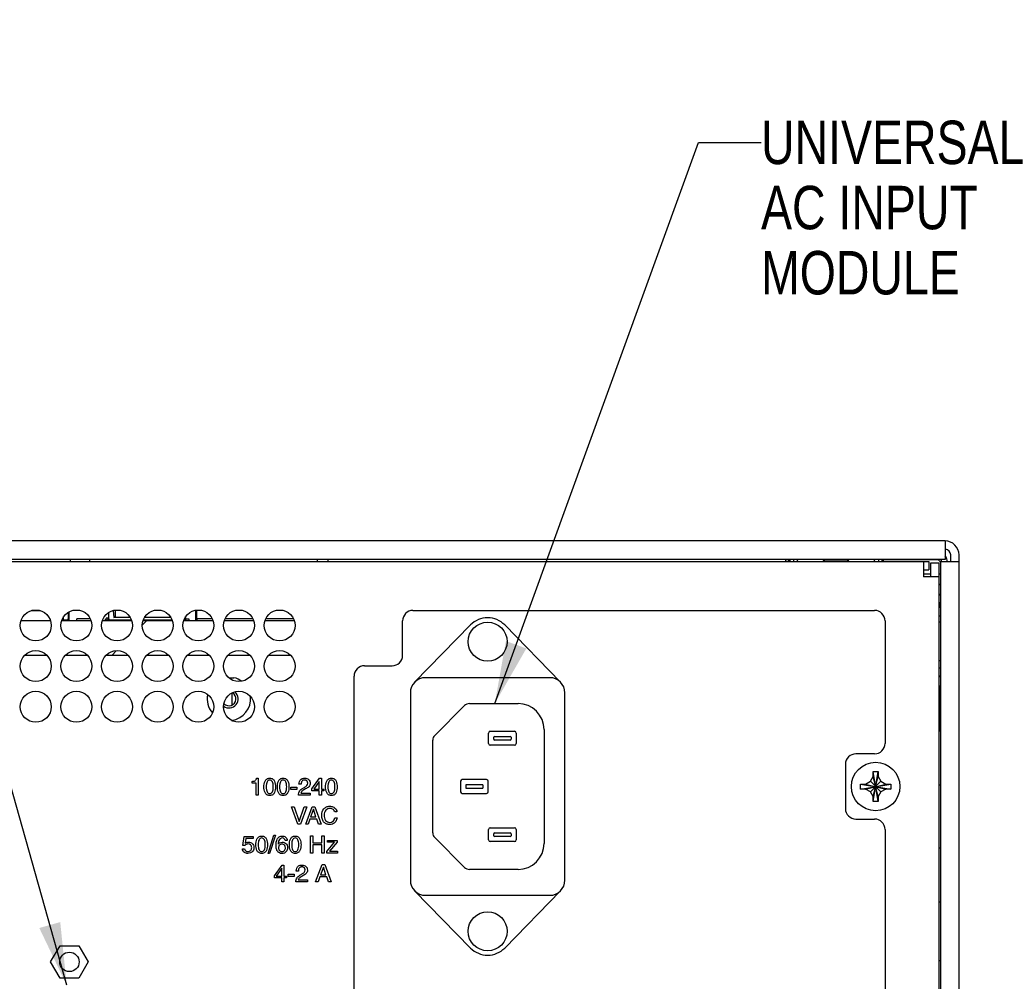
# Model space of a CAD drawing. Header units: inches. Extents: x 0 to 34, y 0 to 22.
# Tile 52 of 54: x 26.6 to 29.5, y 14.9 to 17.7. Entities that reach past the tile are written whole.
import ezdxf

# ---------------------------------------------------------------- set-up
doc = ezdxf.new("R2010")
doc.units = ezdxf.units.IN
doc.header["$LTSCALE"] = 1.87
doc.header["$MEASUREMENT"] = 0
doc.layers.get('0').update_dxf_attribs({"linetype": 'CONTINUOUS'})
for name, color, linetype in [('02___PRT_ALL_AXES', 7, 'CONTINUOUS'), ('03___PRT_ALL_CURVES', 7, 'CONTINUOUS'), ('0_COMPONENTS', 7, 'CONTINUOUS'), ('DATUMCURVES', 7, 'CONTINUOUS'), ('DETAIL', 7, 'CONTINUOUS')]:
    doc.layers.add(name, color=color, linetype=linetype)
doc.styles.get("Standard").update_dxf_attribs({"font": 'txt', "width": 0.8})
doc.dimstyles.get("Standard").update_dxf_attribs({"dimtxt": 0.125, "dimasz": 0.18, "dimexe": 0.18, "dimexo": 0.0625, "dimgap": 0.09, "dimtad": 0, "dimtih": 1, "dimtoh": 1, "dimdec": 3, "dimzin": 4, "dimdsep": 46, "dimtxsty": 'STANDARD', "dimblk": '_FILLED', "dimblk1": '_FILLED', "dimblk2": '_FILLED', "dimcen": 0.09, "dimadec": 0, "dimazin": 0, "dimtol": 1, "dimtp": 0.01, "dimtm": 0.01, "dimtfac": 1, "dimtdec": 3, "dimtofl": 0, "dimtmove": 0, "dimatfit": 3, "dimldrblk": '_FILLED', "dimfxl": 1, "dimtolj": 1, "dimtzin": 4, "dimarcsym": 0})

# ---------------------------------------------------------------- blocks, each defined once
blk = doc.blocks.new('_FILLED')
at = {"color": 0, "linetype": 'BYBLOCK'}
blk.add_solid([(0, 0), (-1, 0.174), (-1, -0.174)], dxfattribs=at)

msp = doc.modelspace()

# ---------------------------------------------------------------- linework, layer by layer
at = {"color": 3, "linetype": 'CONTINUOUS'}
for p, q in [((29.30624, 16.19932), (24.32624, 16.19932)), ((29.30624, 16.19932), (29.30624, 16.14632)), ((29.34624, 12.75482), (29.34624, 16.15932)), ((29.30624, 16.14632), (24.32624, 16.14632)), ((27.49924, 16.14104), (27.49924, 16.14632)), ((29.26424, 16.13532), (29.26424, 16.09632)), ((29.34624, 16.13932), (29.29324, 16.13932)), ((29.29324, 16.13932), (29.29324, 14.49382)), ((29.24424, 16.11632), (29.25924, 16.11632))]:
    msp.add_line(p, q, dxfattribs=at)
at = {"color": 7, "linetype": 'CONTINUOUS'}
for p, q in [((29.32224, 16.13932), (29.32224, 16.15932)), ((24.37324, 16.14032), (29.25924, 16.14032)), ((26.78824, 16.14032), (26.78824, 16.14632)), ((26.84424, 16.14032), (26.84424, 16.14632)), ((27.52924, 16.14632), (27.52924, 16.14104)), ((28.84624, 16.14488), (28.84624, 16.14032)), ((28.85544, 16.14471), (28.84624, 16.14471)), ((28.85874, 16.14632), (28.85874, 16.14032)), ((28.8708, 16.14032), (28.8708, 16.14632)), ((28.88124, 16.14032), (28.88124, 16.14704)), ((28.88236, 16.14032), (28.88137, 16.14632)), ((29.10262, 16.14632), (29.10162, 16.14032)), ((29.10274, 16.14032), (29.10274, 16.14704)), ((29.11476, 16.14632), (29.11476, 16.14032)), ((29.12524, 16.14032), (29.12524, 16.14632)), ((29.28491, 16.14471), (29.12908, 16.14471)), ((29.24424, 16.14032), (29.24424, 16.09632)), ((29.25924, 16.14032), (29.25924, 16.11632)), ((29.28824, 16.13532), (29.26424, 16.13532)), ((29.28824, 16.13532), (29.28824, 12.77682)), ((29.29624, 16.14104), (29.29624, 16.13932)), ((29.24424, 16.10475), (29.26424, 16.10475)), ((29.28824, 16.10475), (29.29254, 16.10475)), ((29.28824, 16.09632), (29.24424, 16.09632)), ((29.28824, 16.07475), (29.29254, 16.07475)), ((29.28824, 16.07405), (29.29323, 16.07405)), ((29.28824, 16.04655), (29.29323, 16.04655)), ((29.29324, 16.04354), (29.28824, 16.04354)), ((29.28824, 16.02199), (29.29324, 16.02199)), ((29.29324, 16.01854), (29.28824, 16.01854)), ((29.29166, 16.01172), (29.29166, 16.01672)), ((26.70151, 15.99787), (26.67498, 15.99787)), ((26.69912, 15.99875), (26.67737, 15.99875)), ((26.78207, 15.98154), (26.78207, 15.99383)), ((26.78295, 15.99456), (26.78295, 15.97082)), ((26.89846, 15.97489), (26.89846, 15.99331)), ((26.91127, 15.99871), (26.91301, 15.97875)), ((26.91697, 15.99989), (26.91697, 15.97954)), ((27.14874, 15.97082), (27.14874, 15.99989)), ((27.15176, 15.97563), (27.15176, 15.99989)), ((27.77424, 15.99932), (29.10324, 15.99932)), ((29.29166, 16.01172), (29.28824, 16.01172)), ((29.28824, 16.00865), (29.29324, 16.00842)), ((26.7652, 15.97082), (26.76667, 15.97257)), ((26.7678, 15.97276), (26.78161, 15.97276)), ((26.7683, 15.97026), (26.7683, 15.97259)), ((26.7815, 15.97082), (26.78207, 15.98154)), ((26.80668, 15.97082), (26.80668, 15.97563)), ((26.84455, 15.97563), (26.80668, 15.97563)), ((26.88903, 15.97082), (26.88903, 15.97489)), ((26.88903, 15.97489), (26.89846, 15.97489)), ((26.89846, 15.97489), (26.89772, 15.97082)), ((26.89846, 15.97276), (26.91301, 15.97276)), ((26.91301, 15.97875), (26.91697, 15.97954)), ((26.95975, 15.97875), (26.91301, 15.97875)), ((26.91301, 15.97276), (26.96321, 15.97276)), ((26.91697, 15.97954), (26.95929, 15.97954)), ((26.99828, 15.97276), (27.08021, 15.97276)), ((27.07675, 15.97875), (27.00174, 15.97875)), ((27.0022, 15.97954), (27.07629, 15.97954)), ((27.11528, 15.97276), (27.11903, 15.97276)), ((27.11903, 15.97926), (27.11903, 15.97489)), ((27.11903, 15.97489), (27.11976, 15.97082)), ((27.11903, 15.97489), (27.12846, 15.97489)), ((27.12846, 15.97489), (27.12846, 15.97082)), ((27.15176, 15.97563), (27.15195, 15.97082)), ((27.19555, 15.97563), (27.15176, 15.97563)), ((27.31255, 15.97563), (27.23394, 15.97563)), ((27.42955, 15.97563), (27.35094, 15.97563)), ((27.74424, 15.87007), (27.74424, 15.96932)), ((29.13324, 15.96932), (29.13324, 15.61657)), ((29.28824, 15.98418), (29.29324, 15.9841)), ((29.28848, 15.96611), (29.29324, 15.96611)), ((27.77908, 15.79268), (27.93994, 15.95745)), ((28.03833, 15.95745), (28.19919, 15.79268)), ((29.29324, 15.85411), (29.28848, 15.85411)), ((27.63474, 15.84007), (27.71424, 15.84007)), ((29.28824, 15.83404), (29.29324, 15.83413)), ((27.60474, 13.40132), (27.60474, 15.81007)), ((28.16788, 15.80586), (27.81038, 15.80586)), ((29.28824, 15.81158), (29.29324, 15.81181)), ((27.25224, 15.76106), (27.25224, 15.72661)), ((27.76663, 15.76211), (27.76663, 15.22324)), ((28.21163, 15.22324), (28.21163, 15.76211)), ((29.28874, 15.77986), (29.29116, 15.77745)), ((29.29116, 15.77745), (29.29324, 15.77741)), ((29.29116, 15.77745), (29.29116, 15.65257)), ((27.83699, 15.6397), (27.92286, 15.72557)), ((27.937, 15.73143), (28.07663, 15.73143)), ((27.99663, 15.65143), (28.06663, 15.65143)), ((28.15163, 15.65643), (28.15163, 15.32893)), ((29.28824, 15.65257), (29.29324, 15.65257)), ((27.83113, 15.35979), (27.83113, 15.62556)), ((27.99163, 15.61643), (27.99163, 15.64643)), ((28.00663, 15.62866), (28.00663, 15.63419)), ((28.00887, 15.63643), (28.0544, 15.63643)), ((28.0544, 15.62643), (28.00887, 15.62643)), ((28.05663, 15.63419), (28.05663, 15.62866)), ((28.07163, 15.64643), (28.07163, 15.61643)), ((28.06663, 15.61143), (27.99663, 15.61143)), ((29.10324, 15.58657), (29.04924, 15.58657)), ((29.01924, 15.55657), (29.01924, 15.42907)), ((29.09899, 15.53607), (29.11349, 15.53607)), ((29.09899, 15.44907), (29.11349, 15.53607)), ((29.09899, 15.52157), (29.09899, 15.53607)), ((29.11349, 15.44907), (29.09899, 15.53607)), ((29.11349, 15.53607), (29.11349, 15.52157)), ((27.91113, 15.50768), (27.91113, 15.47768)), ((27.98613, 15.51268), (27.91613, 15.51268)), ((27.99113, 15.47768), (27.99113, 15.50768)), ((29.07724, 15.49982), (29.09103, 15.50778)), ((29.09103, 15.50778), (29.09899, 15.52157)), ((29.09103, 15.47735), (29.12146, 15.50778)), ((29.09103, 15.50778), (29.12146, 15.47735)), ((29.09899, 15.46357), (29.11349, 15.52157)), ((29.11349, 15.46357), (29.09899, 15.52157)), ((29.11349, 15.52157), (29.12146, 15.50778)), ((29.12146, 15.50778), (29.13524, 15.49982)), ((27.92613, 15.49544), (27.92613, 15.48991)), ((27.9739, 15.49768), (27.92837, 15.49768)), ((27.92837, 15.48768), (27.9739, 15.48768)), ((27.97613, 15.48991), (27.97613, 15.49544)), ((29.06274, 15.48532), (29.14974, 15.49982)), ((29.06274, 15.49982), (29.07724, 15.49982)), ((29.06274, 15.49982), (29.14974, 15.48532)), ((29.06274, 15.48532), (29.06274, 15.49982)), ((29.07724, 15.48532), (29.06274, 15.48532)), ((29.07724, 15.48532), (29.13524, 15.49982)), ((29.07724, 15.49982), (29.13524, 15.48532)), ((29.09103, 15.47735), (29.07724, 15.48532)), ((29.13524, 15.48532), (29.12146, 15.47735)), ((29.13524, 15.49982), (29.14974, 15.49982)), ((29.14974, 15.48532), (29.13524, 15.48532)), ((29.14974, 15.49982), (29.14974, 15.48532)), ((29.28824, 15.49706), (29.29324, 15.49706)), ((27.91613, 15.47268), (27.98613, 15.47268)), ((29.09899, 15.46357), (29.09103, 15.47735)), ((29.09899, 15.44907), (29.09899, 15.46357)), ((29.12146, 15.47735), (29.11349, 15.46357)), ((29.11349, 15.46357), (29.11349, 15.44907)), ((29.11349, 15.44907), (29.09899, 15.44907)), ((29.04924, 15.39907), (29.10324, 15.39907)), ((27.99163, 15.33893), (27.99163, 15.36893)), ((27.99663, 15.37393), (28.06663, 15.37393)), ((28.07163, 15.36893), (28.07163, 15.33893)), ((29.13324, 15.36907), (29.13324, 13.40132)), ((27.92286, 15.25978), (27.83699, 15.34565)), ((28.00663, 15.35116), (28.00663, 15.35669)), ((28.00887, 15.35893), (28.0544, 15.35893)), ((28.0544, 15.34893), (28.00887, 15.34893)), ((28.05663, 15.35669), (28.05663, 15.35116)), ((28.06663, 15.33393), (27.99663, 15.33393)), ((29.28824, 15.31657), (29.29324, 15.31657)), ((28.07663, 15.25393), (27.937, 15.25393)), ((27.93994, 15.0279), (27.77908, 15.19268)), ((27.81038, 15.17949), (28.16788, 15.17949)), ((28.19919, 15.19268), (28.03833, 15.0279)), ((29.28824, 15.16106), (29.29324, 15.16106)), ((26.7311, 14.98787), (26.75809, 15.03462)), ((26.75809, 15.03462), (26.81207, 15.03462)), ((26.81207, 15.03462), (26.83906, 14.98787)), ((26.75809, 14.94112), (26.7311, 14.98787)), ((26.83906, 14.98787), (26.81207, 14.94112)), ((29.28824, 14.99157), (29.29324, 14.99157)), ((26.81207, 14.94112), (26.75809, 14.94112))]:
    msp.add_line(p, q, dxfattribs=at)
for centre, radius in [((27.98913, 15.90943), 0.05625), ((29.10624, 15.49257), 0.06975), ((27.98913, 15.07593), 0.05625), ((26.78508, 14.98787), 0.028)]:
    msp.add_circle(centre, radius, dxfattribs=at)
at = {"color": 3, "linetype": 'CONTINUOUS'}
msp.add_arc((29.30624, 16.15932), 0.04, 0, 90, dxfattribs=at)
at = {"color": 7, "linetype": 'CONTINUOUS'}
for centre, radius, start, end in [((29.30624, 16.15932), 0.016, 0, 85.00224), ((29.28494, 16.13728), 0.00742, 29.8404, 60.04181), ((27.77424, 15.96932), 0.03, 90, 180), ((29.10324, 15.96932), 0.03, 0, 90), ((23.92565, 15.91893), 2.84266, 1.08499, 1.20401), ((27.98913, 15.90943), 0.06875, 44.31126, 135.68874), ((27.71424, 15.87007), 0.03, 270, 360), ((27.63474, 15.81007), 0.03, 90, 180), ((27.81038, 15.76211), 0.04375, 90, 180), ((28.16788, 15.76211), 0.04375, 0, 90), ((27.937, 15.71143), 0.02, 90, 135), ((28.07663, 15.65643), 0.075, 0, 90), ((27.99663, 15.64643), 0.005, 90, 180), ((28.06663, 15.64643), 0.005, 0, 90), ((27.85113, 15.62556), 0.02, 135, 180), ((27.99663, 15.61643), 0.005, 180, 270), ((28.06663, 15.61643), 0.005, 270, 360), ((29.10324, 15.61657), 0.03, 270, 360), ((29.04924, 15.55657), 0.03, 90, 180), ((27.91613, 15.50768), 0.005, 90, 180), ((27.98613, 15.50768), 0.005, 0, 90), ((27.91613, 15.47768), 0.005, 180, 270), ((27.98613, 15.47768), 0.005, 270, 360), ((29.04924, 15.42907), 0.03, 180, 270), ((29.10324, 15.36907), 0.03, 0, 90), ((27.99663, 15.36893), 0.005, 90, 180), ((28.06663, 15.36893), 0.005, 0, 90), ((27.85113, 15.35979), 0.02, 180, 225), ((27.99663, 15.33893), 0.005, 180, 270), ((28.06663, 15.33893), 0.005, 270, 360), ((28.07663, 15.32893), 0.075, 270, 360), ((27.937, 15.27393), 0.02, 225, 270), ((27.81038, 15.22324), 0.04375, 180, 270), ((28.16788, 15.22324), 0.04375, 270, 360), ((27.98913, 15.07593), 0.06875, 224.31126, 315.68874)]:
    msp.add_arc(centre, radius, start, end, dxfattribs=at)
for centre, major_axis, ratio, start_param, end_param in [((28.86224, 16.05104), (0, 0.40076), 0.0174551, 1.334886, 1.3461236), ((29.12227, 16.05104), (0, 0.40076), 0.0174551, -1.3461236, -1.334886), ((29.28874, 16.14104), (0.0053, 0.0053), 0.9996955, -0.7852459, 0.0291), ((29.28076, 16.13704), (0.02299, 0.02299), 0.9996955, -0.460424, -0.1382987), ((29.28024, 16.13652), (0.02299, 0.02299), 0.9996955, 5.5850723, 6.115374), ((29.28245, 15.80929), (0.01, 0), 0.0174551, 5.3482315, 6.265732), ((29.28245, 15.78116), (0.01, 0), 0.0174551, 0.0174533, 0.942226), ((28.00943, 15.63363), (-0.00217, 0.00217), 0.8164966, -0.6847192, 0.6847192), ((28.00943, 15.62922), (-0.00217, -0.00217), 0.8164966, -0.6847192, 0.6847192), ((28.05384, 15.63363), (0.00217, 0.00217), 0.8164966, -0.6847192, 0.6847192), ((28.05384, 15.62922), (0.00217, -0.00217), 0.8164966, -0.6847192, 0.6847192), ((27.92893, 15.49488), (-0.00217, 0.00217), 0.8164966, -0.6847192, 0.6847192), ((27.92893, 15.49047), (-0.00217, -0.00217), 0.8164966, -0.6847192, 0.6847192), ((27.97334, 15.49488), (0.00217, 0.00217), 0.8164966, -0.6847192, 0.6847192), ((27.97334, 15.49047), (0.00217, -0.00217), 0.8164966, -0.6847192, 0.6847192), ((28.00943, 15.35613), (-0.00217, 0.00217), 0.8164966, -0.6847192, 0.6847192), ((28.00943, 15.35172), (-0.00217, -0.00217), 0.8164966, -0.6847192, 0.6847192), ((28.05384, 15.35613), (0.00217, 0.00217), 0.8164966, -0.6847192, 0.6847192), ((28.05384, 15.35172), (0.00217, -0.00217), 0.8164966, -0.6847192, 0.6847192)]:
    msp.add_ellipse(centre, major_axis=major_axis, ratio=ratio, start_param=start_param, end_param=end_param, dxfattribs=at)
msp.add_open_spline([(29.28865, 16.14371), (29.28753, 16.14435), (29.2862, 16.14471), (29.28491, 16.14471)], degree=3, dxfattribs=at)
for points, knots in [([(29.29238, 16.13718), (29.29239, 16.13817), (29.29212, 16.1395), (29.29154, 16.14069), (29.29138, 16.14097)], [0, 0, 0, 0, 0.7476694, 1, 1, 1, 1]), ([(26.76722, 15.97779), (26.76719, 15.9771), (26.76712, 15.97587), (26.76701, 15.97445), (26.76691, 15.97356), (26.76684, 15.9731), (26.76676, 15.97278), (26.76671, 15.97262), (26.76667, 15.97257)], [0, 0, 0, 0, 0.3941585, 0.6989783, 0.8141029, 0.9028957, 0.9647484, 1, 1, 1, 1])]:
    msp.add_open_spline(points, degree=3, knots=knots, dxfattribs=at)
at = {"layer": '02___PRT_ALL_AXES', "color": 7, "linetype": 'CONTINUOUS'}
for centre in [(26.68824, 15.95607), (26.80524, 15.95607), (26.92224, 15.95607), (27.03924, 15.95607), (27.15624, 15.95607), (27.27324, 15.95607), (27.39024, 15.95607), (26.68824, 15.83907), (26.80524, 15.83907), (26.92224, 15.83907), (27.03924, 15.83907), (27.15624, 15.83907), (27.27324, 15.83907), (27.39024, 15.83907), (26.68824, 15.72207), (26.80524, 15.72207), (26.92224, 15.72207), (27.03924, 15.72207), (27.15624, 15.72207), (27.27324, 15.72207), (27.39024, 15.72207)]:
    msp.add_circle(centre, 0.0445, dxfattribs=at)
at = {"layer": '02___PRT_ALL_AXES', "color": 3, "linetype": 'CONTINUOUS'}
msp.add_arc((27.24424, 15.74507), 0.02018, 225, 58.36984, dxfattribs=at)
at = {"layer": '02___PRT_ALL_AXES', "color": 7, "linetype": 'CONTINUOUS'}
msp.add_ellipse((28.99199, 16.14246), major_axis=(0.0375, 0), ratio=0.0524078, start_param=0, end_param=3.1415927, dxfattribs=at)
at = {"layer": '03___PRT_ALL_CURVES', "color": 4, "linetype": 'CONTINUOUS'}
msp.add_line((26.89374, 15.97082), (26.89374, 15.97954), dxfattribs=at)
at = {"layer": '0_COMPONENTS', "color": 4, "linetype": 'CONTINUOUS'}
for p, q in [((26.64635, 15.97082), (26.73014, 15.97082)), ((26.76335, 15.97082), (26.84714, 15.97082)), ((26.88035, 15.97082), (26.96414, 15.97082)), ((26.99735, 15.97082), (27.08114, 15.97082)), ((27.11435, 15.97082), (27.19814, 15.97082)), ((27.23135, 15.97082), (27.31514, 15.97082)), ((27.34835, 15.97082), (27.43214, 15.97082)), ((26.6579, 15.87082), (26.71858, 15.87082)), ((26.7749, 15.87082), (26.83558, 15.87082)), ((26.8919, 15.87082), (26.95258, 15.87082)), ((27.0089, 15.87082), (27.06958, 15.87082)), ((27.1259, 15.87082), (27.18658, 15.87082)), ((27.2429, 15.87082), (27.30358, 15.87082)), ((27.3599, 15.87082), (27.42058, 15.87082)), ((27.24469, 15.80582), (27.25893, 15.80582))]:
    msp.add_line(p, q, dxfattribs=at)
at = {"layer": '0_COMPONENTS', "color": 2, "linetype": 'CONTINUOUS'}
for p, q in [((26.99509, 15.95802), (27.00789, 15.97082)), ((26.90789, 15.87082), (26.91996, 15.88289))]:
    msp.add_line(p, q, dxfattribs=at)
at = {"layer": '0_COMPONENTS', "color": 4, "linetype": 'CONTINUOUS'}
for start, end in [(53.61211, 76.40951), (169.06843, 220.4738), (277.32044, 5.8556)]:
    msp.add_arc((27.24424, 15.74507), 0.0625, start, end, dxfattribs=at)
at = {"layer": '0_COMPONENTS', "color": 7, "linetype": 'CONTINUOUS'}
msp.add_arc((27.24424, 15.74507), 0.0265, 234.49837, 48.08349, dxfattribs=at)
at = {"layer": 'DATUMCURVES', "color": 40, "linetype": 'CONTINUOUS'}
for p, q in [((27.31092, 15.50256), (27.31092, 15.50742)), ((27.32403, 15.51672), (27.32883, 15.51672)), ((27.32883, 15.51672), (27.32883, 15.46793)), ((27.48321, 15.48576), (27.50556, 15.51672)), ((27.50438, 15.50721), (27.48883, 15.48507)), ((27.50452, 15.50721), (27.50438, 15.50721)), ((27.50452, 15.48507), (27.50452, 15.50721)), ((27.50556, 15.51672), (27.51063, 15.51672)), ((27.51063, 15.51672), (27.51063, 15.48507)), ((27.3223, 15.50256), (27.31092, 15.50256)), ((27.3223, 15.46793), (27.3223, 15.50256)), ((27.42279, 15.48403), (27.42279, 15.49028)), ((27.42279, 15.49028), (27.4398, 15.49028)), ((27.4398, 15.48403), (27.42279, 15.48403)), ((27.4398, 15.49028), (27.4398, 15.48403)), ((27.45203, 15.49923), (27.44592, 15.49923)), ((27.45612, 15.48729), (27.46258, 15.49104)), ((27.465, 15.48584), (27.45994, 15.48306)), ((27.48321, 15.4798), (27.48321, 15.48576)), ((27.50452, 15.4798), (27.48321, 15.4798)), ((27.48883, 15.48507), (27.50452, 15.48507)), ((27.50452, 15.46793), (27.50452, 15.4798)), ((27.51063, 15.48507), (27.51778, 15.48507)), ((27.51063, 15.4798), (27.51063, 15.46793)), ((27.51778, 15.4798), (27.51063, 15.4798)), ((27.51778, 15.48507), (27.51778, 15.4798)), ((27.32883, 15.46793), (27.3223, 15.46793)), ((27.47806, 15.46793), (27.44467, 15.46793)), ((27.45154, 15.47369), (27.47806, 15.47369)), ((27.47806, 15.47369), (27.47806, 15.46793)), ((27.51063, 15.46793), (27.50452, 15.46793)), ((27.44313, 15.3846), (27.42495, 15.43443)), ((27.42495, 15.43443), (27.43244, 15.43443)), ((27.43244, 15.43443), (27.44667, 15.39195)), ((27.44681, 15.39195), (27.4609, 15.43443)), ((27.46847, 15.43443), (27.45028, 15.3846)), ((27.4609, 15.43443), (27.46847, 15.43443)), ((27.46529, 15.3846), (27.48404, 15.43443)), ((27.4875, 15.427), (27.47952, 15.40507)), ((27.48404, 15.43443), (27.49167, 15.43443)), ((27.48765, 15.427), (27.4875, 15.427)), ((27.495, 15.40507), (27.48765, 15.427)), ((27.49167, 15.43443), (27.50971, 15.3846)), ((27.47744, 15.3991), (27.47224, 15.3846)), ((27.49743, 15.3991), (27.47744, 15.3991)), ((27.47952, 15.40507), (27.495, 15.40507)), ((27.50236, 15.3846), (27.49743, 15.3991)), ((27.55534, 15.41944), (27.54882, 15.41944)), ((27.5493, 15.40292), (27.55582, 15.40292)), ((27.45028, 15.3846), (27.44313, 15.3846)), ((27.44667, 15.39195), (27.44681, 15.39195)), ((27.47224, 15.3846), (27.46529, 15.3846)), ((27.50971, 15.3846), (27.50236, 15.3846)), ((27.28481, 15.32285), (27.28849, 15.34901)), ((27.28849, 15.34901), (27.31375, 15.34901)), ((27.29307, 15.34304), (27.29098, 15.32965)), ((27.31375, 15.34304), (27.29307, 15.34304)), ((27.31375, 15.34901), (27.31375, 15.34304)), ((27.35683, 15.29994), (27.3739, 15.35241)), ((27.37848, 15.35241), (27.36147, 15.29994)), ((27.3739, 15.35241), (27.37848, 15.35241)), ((27.41222, 15.33708), (27.40625, 15.33708)), ((27.47918, 15.30126), (27.47918, 15.3511)), ((27.47918, 15.3511), (27.48592, 15.3511)), ((27.48592, 15.3511), (27.48592, 15.33048)), ((27.51195, 15.33048), (27.51195, 15.3511)), ((27.51195, 15.3511), (27.51867, 15.3511)), ((27.51867, 15.3511), (27.51867, 15.30126)), ((27.52779, 15.3325), (27.52779, 15.33756)), ((27.52779, 15.33756), (27.5559, 15.33756)), ((27.5559, 15.33756), (27.5559, 15.33256)), ((27.283, 15.31341), (27.28932, 15.31341)), ((27.29008, 15.32257), (27.28481, 15.32285)), ((27.38627, 15.32653), (27.3864, 15.32639)), ((27.48592, 15.33048), (27.51195, 15.33048)), ((27.48592, 15.32451), (27.48592, 15.30126)), ((27.51195, 15.32451), (27.48592, 15.32451)), ((27.51195, 15.30126), (27.51195, 15.32451)), ((27.52613, 15.30605), (27.54799, 15.3325)), ((27.54799, 15.3325), (27.52779, 15.3325)), ((27.5559, 15.33256), (27.53425, 15.30633)), ((27.36147, 15.29994), (27.35683, 15.29994)), ((27.48592, 15.30126), (27.47918, 15.30126)), ((27.51867, 15.30126), (27.51195, 15.30126)), ((27.52613, 15.30126), (27.52613, 15.30605)), ((27.55653, 15.30126), (27.52613, 15.30126)), ((27.53425, 15.30633), (27.55653, 15.30633)), ((27.55653, 15.30633), (27.55653, 15.30126)), ((27.37516, 15.23576), (27.3975, 15.26672)), ((27.39632, 15.25721), (27.38078, 15.23507)), ((27.39647, 15.25721), (27.39632, 15.25721)), ((27.39647, 15.23507), (27.39647, 15.25721)), ((27.3975, 15.26672), (27.40257, 15.26672)), ((27.40257, 15.26672), (27.40257, 15.23507)), ((27.49405, 15.21793), (27.51279, 15.26776)), ((27.51626, 15.26033), (27.50828, 15.2384)), ((27.51279, 15.26776), (27.52042, 15.26776)), ((27.51639, 15.26033), (27.51626, 15.26033)), ((27.52375, 15.2384), (27.51639, 15.26033)), ((27.52042, 15.26776), (27.53847, 15.21793)), ((27.37516, 15.2298), (27.37516, 15.23576)), ((27.39647, 15.2298), (27.37516, 15.2298)), ((27.38078, 15.23507), (27.39647, 15.23507)), ((27.39647, 15.21793), (27.39647, 15.2298)), ((27.40257, 15.23507), (27.40972, 15.23507)), ((27.40257, 15.2298), (27.40257, 15.21793)), ((27.40972, 15.2298), (27.40257, 15.2298)), ((27.40972, 15.23507), (27.40972, 15.2298)), ((27.41509, 15.23403), (27.41509, 15.24028)), ((27.41509, 15.24028), (27.43209, 15.24028)), ((27.43209, 15.23403), (27.41509, 15.23403)), ((27.43209, 15.24028), (27.43209, 15.23403)), ((27.44432, 15.24923), (27.43821, 15.24923)), ((27.44383, 15.22369), (27.47035, 15.22369)), ((27.44841, 15.23729), (27.45487, 15.24104)), ((27.4573, 15.23584), (27.45223, 15.23306)), ((27.47035, 15.22369), (27.47035, 15.21793)), ((27.50619, 15.23243), (27.50099, 15.21793)), ((27.52618, 15.23243), (27.50619, 15.23243)), ((27.50828, 15.2384), (27.52375, 15.2384)), ((27.53111, 15.21793), (27.52618, 15.23243)), ((27.40257, 15.21793), (27.39647, 15.21793)), ((27.47035, 15.21793), (27.43696, 15.21793)), ((27.50099, 15.21793), (27.49405, 15.21793)), ((27.53847, 15.21793), (27.53111, 15.21793))]:
    msp.add_line(p, q, dxfattribs=at)
for points, knots in [([(27.31092, 15.50742), (27.31391, 15.50763), (27.32059, 15.50765), (27.32336, 15.51394), (27.32403, 15.51672)], [0, 0, 0, 0, 0.5112227, 1, 1, 1, 1]), ([(27.36181, 15.46661), (27.36016, 15.46661), (27.35686, 15.46707), (27.35191, 15.46955), (27.34775, 15.47501), (27.34543, 15.48355), (27.34492, 15.49167), (27.34543, 15.49978), (27.34775, 15.50833), (27.35191, 15.51376), (27.35686, 15.51626), (27.36016, 15.51672), (27.36181, 15.51672)], [0, 0, 0, 0, 0.0624893, 0.1249786, 0.2499572, 0.3749358, 0.4999143, 0.6249358, 0.7499572, 0.8749786, 0.9374893, 1, 1, 1, 1]), ([(27.36181, 15.51124), (27.3602, 15.51124), (27.35697, 15.5103), (27.35388, 15.5064), (27.35201, 15.5003), (27.35142, 15.49167), (27.35201, 15.48303), (27.35388, 15.47694), (27.35697, 15.47301), (27.36036, 15.47205), (27.36214, 15.4721), (27.3623, 15.47211)], [0, 0, 0, 0, 0.1234746, 0.2469491, 0.3704237, 0.4938982, 0.6173377, 0.7407771, 0.8642166, 0.9876561, 1, 1, 1, 1]), ([(27.36181, 15.51672), (27.36346, 15.51672), (27.36676, 15.51626), (27.37171, 15.51376), (27.37588, 15.50833), (27.3782, 15.49978), (27.37871, 15.49167), (27.3782, 15.48355), (27.37588, 15.47501), (27.37171, 15.46955), (27.36676, 15.46707), (27.36346, 15.46661), (27.36181, 15.46661)], [0, 0, 0, 0, 0.0625107, 0.1250214, 0.2500428, 0.3750642, 0.5000857, 0.6250642, 0.7500428, 0.8750214, 0.9375107, 1, 1, 1, 1]), ([(27.3623, 15.47211), (27.36375, 15.47219), (27.36676, 15.47314), (27.36975, 15.47694), (27.37162, 15.48303), (27.37222, 15.49167), (27.37162, 15.5003), (27.36975, 15.5064), (27.36666, 15.5103), (27.36343, 15.51124), (27.36181, 15.51124)], [0, 0, 0, 0, 0.1139077, 0.2404717, 0.3670358, 0.4935998, 0.6201999, 0.7467999, 0.8734, 1, 1, 1, 1]), ([(27.40043, 15.46661), (27.39878, 15.46661), (27.39548, 15.46707), (27.39052, 15.46955), (27.38636, 15.47501), (27.38404, 15.48355), (27.38353, 15.49167), (27.38404, 15.49978), (27.38636, 15.50833), (27.39052, 15.51376), (27.39548, 15.51626), (27.39878, 15.51672), (27.40043, 15.51672)], [0, 0, 0, 0, 0.0624893, 0.1249786, 0.2499572, 0.3749358, 0.4999143, 0.6249358, 0.7499572, 0.8749786, 0.9374893, 1, 1, 1, 1]), ([(27.40043, 15.51124), (27.39881, 15.51124), (27.39558, 15.5103), (27.39249, 15.5064), (27.39062, 15.5003), (27.39002, 15.49167), (27.39062, 15.48303), (27.39249, 15.47694), (27.39558, 15.47301), (27.39897, 15.47205), (27.40075, 15.4721), (27.40091, 15.47211)], [0, 0, 0, 0, 0.1234759, 0.2469518, 0.3704277, 0.4939036, 0.6173445, 0.7407853, 0.8642261, 0.9876669, 1, 1, 1, 1]), ([(27.40043, 15.51672), (27.40208, 15.51672), (27.40538, 15.51626), (27.41033, 15.51376), (27.41449, 15.50833), (27.41681, 15.49978), (27.41732, 15.49167), (27.41681, 15.48355), (27.41449, 15.47501), (27.41033, 15.46955), (27.40538, 15.46707), (27.40208, 15.46661), (27.40043, 15.46661)], [0, 0, 0, 0, 0.0625107, 0.1250214, 0.2500428, 0.3750642, 0.5000857, 0.6250642, 0.7500428, 0.8750214, 0.9375107, 1, 1, 1, 1]), ([(27.40091, 15.47211), (27.40236, 15.47219), (27.40537, 15.47314), (27.40836, 15.47694), (27.41023, 15.48303), (27.41082, 15.49167), (27.41023, 15.5003), (27.40836, 15.5064), (27.40527, 15.5103), (27.40204, 15.51124), (27.40043, 15.51124)], [0, 0, 0, 0, 0.1139077, 0.2404717, 0.3670358, 0.4935998, 0.6201999, 0.7467999, 0.8734, 1, 1, 1, 1]), ([(27.44592, 15.49923), (27.44592, 15.50458), (27.44946, 15.515), (27.45919, 15.51672), (27.46278, 15.51672)], [0, 0, 0, 0, 0.5984369, 1, 1, 1, 1]), ([(27.47153, 15.50242), (27.47153, 15.5045), (27.47034, 15.50799), (27.46692, 15.51035), (27.46425, 15.51111), (27.46168, 15.51132), (27.45896, 15.51104), (27.45581, 15.50973), (27.45332, 15.50671), (27.45229, 15.50282), (27.4521, 15.50034), (27.45203, 15.49923)], [0, 0, 0, 0, 0.1947287, 0.3087837, 0.375684, 0.4529292, 0.5492556, 0.6288932, 0.7667823, 0.8962229, 1, 1, 1, 1]), ([(27.46278, 15.51672), (27.46661, 15.51672), (27.47273, 15.51481), (27.47735, 15.50824), (27.47839, 15.5023), (27.47751, 15.49652), (27.47327, 15.49024), (27.4683, 15.4876), (27.465, 15.48584)], [0, 0, 0, 0, 0.2527388, 0.3765652, 0.5136022, 0.6407923, 0.7531706, 1, 1, 1, 1]), ([(27.53938, 15.46661), (27.53773, 15.46661), (27.53443, 15.46707), (27.52948, 15.46955), (27.52531, 15.47501), (27.52299, 15.48355), (27.52248, 15.49167), (27.52299, 15.49978), (27.52531, 15.50833), (27.52948, 15.51376), (27.53443, 15.51626), (27.53773, 15.51672), (27.53938, 15.51672)], [0, 0, 0, 0, 0.0624893, 0.1249786, 0.2499572, 0.3749358, 0.4999143, 0.6249358, 0.7499572, 0.8749786, 0.9374893, 1, 1, 1, 1]), ([(27.53938, 15.51124), (27.53777, 15.51124), (27.53454, 15.5103), (27.53145, 15.5064), (27.52957, 15.5003), (27.52898, 15.49167), (27.52957, 15.48303), (27.53145, 15.47694), (27.53454, 15.47301), (27.53793, 15.47205), (27.53971, 15.4721), (27.53987, 15.47211)], [0, 0, 0, 0, 0.1234761, 0.2469521, 0.3704282, 0.4939042, 0.6173452, 0.7407862, 0.8642272, 0.9876681, 1, 1, 1, 1]), ([(27.53938, 15.51672), (27.54103, 15.51672), (27.54433, 15.51626), (27.54928, 15.51376), (27.55345, 15.50833), (27.55577, 15.49978), (27.55628, 15.49167), (27.55577, 15.48355), (27.55345, 15.47501), (27.54928, 15.46955), (27.54433, 15.46707), (27.54103, 15.46661), (27.53938, 15.46661)], [0, 0, 0, 0, 0.0625107, 0.1250214, 0.2500428, 0.3750642, 0.5000857, 0.6250642, 0.7500428, 0.8750214, 0.9375107, 1, 1, 1, 1]), ([(27.53987, 15.47211), (27.54132, 15.47219), (27.54433, 15.47314), (27.54731, 15.47694), (27.54919, 15.48303), (27.54978, 15.49167), (27.54919, 15.5003), (27.54731, 15.5064), (27.54423, 15.5103), (27.541, 15.51124), (27.53938, 15.51124)], [0, 0, 0, 0, 0.1139077, 0.2404717, 0.3670358, 0.4935998, 0.6201999, 0.7467999, 0.8734, 1, 1, 1, 1]), ([(27.44467, 15.46793), (27.44481, 15.4721), (27.44666, 15.48024), (27.45299, 15.48546), (27.45612, 15.48729)], [0, 0, 0, 0, 0.5353079, 1, 1, 1, 1]), ([(27.45994, 15.48306), (27.4585, 15.48227), (27.45496, 15.47999), (27.45193, 15.47629), (27.45154, 15.47369)], [0, 0, 0, 0, 0.3839789, 1, 1, 1, 1]), ([(27.46258, 15.49104), (27.46483, 15.49233), (27.46966, 15.49457), (27.47153, 15.49995), (27.47153, 15.50242)], [0, 0, 0, 0, 0.5128288, 1, 1, 1, 1]), ([(27.51161, 15.40979), (27.51161, 15.41637), (27.51428, 15.42682), (27.52368, 15.43361), (27.5298, 15.43545), (27.53465, 15.43588), (27.53926, 15.43554), (27.5444, 15.43424), (27.55152, 15.43023), (27.55485, 15.42363), (27.55534, 15.41944)], [0, 0, 0, 0, 0.2932582, 0.4277704, 0.4991524, 0.5762622, 0.6437541, 0.7044333, 0.8115335, 1, 1, 1, 1]), ([(27.53487, 15.42978), (27.53068, 15.42978), (27.5207, 15.42562), (27.51856, 15.41519), (27.51856, 15.41)], [0, 0, 0, 0, 0.4468048, 1, 1, 1, 1]), ([(27.54882, 15.41944), (27.5481, 15.42279), (27.54415, 15.42876), (27.53763, 15.42978), (27.53487, 15.42978)], [0, 0, 0, 0, 0.554143, 1, 1, 1, 1]), ([(27.55582, 15.40292), (27.55525, 15.39905), (27.55311, 15.39223), (27.54604, 15.38583), (27.54007, 15.38384), (27.53621, 15.38334), (27.53396, 15.38325), (27.53192, 15.38333), (27.52912, 15.38369), (27.5257, 15.3846), (27.52185, 15.3865), (27.51708, 15.39035), (27.51248, 15.39821), (27.51161, 15.40567), (27.51161, 15.40979)], [0, 0, 0, 0, 0.1646738, 0.2874911, 0.3867097, 0.424915, 0.4516077, 0.4813503, 0.511013, 0.5701308, 0.6296018, 0.6907465, 0.8262346, 1, 1, 1, 1]), ([(27.51856, 15.41), (27.51856, 15.40493), (27.51951, 15.39389), (27.53034, 15.38924), (27.53507, 15.38924)], [0, 0, 0, 0, 0.5171503, 1, 1, 1, 1]), ([(27.53507, 15.38924), (27.53783, 15.38924), (27.54518, 15.39142), (27.54847, 15.39872), (27.5493, 15.40292)], [0, 0, 0, 0, 0.3918345, 1, 1, 1, 1]), ([(27.33869, 15.29994), (27.33704, 15.29994), (27.33374, 15.30041), (27.32879, 15.30288), (27.32462, 15.30834), (27.3223, 15.31688), (27.32179, 15.325), (27.3223, 15.33312), (27.32462, 15.34167), (27.32879, 15.3471), (27.33374, 15.34959), (27.33704, 15.35006), (27.33869, 15.35006)], [0, 0, 0, 0, 0.0624893, 0.1249786, 0.2499572, 0.3749358, 0.4999143, 0.6249358, 0.7499572, 0.8749786, 0.9374893, 1, 1, 1, 1]), ([(27.33869, 15.34457), (27.33707, 15.34457), (27.33385, 15.34364), (27.33076, 15.33973), (27.32888, 15.33363), (27.32829, 15.325), (27.32888, 15.31636), (27.33076, 15.31027), (27.33385, 15.30634), (27.33723, 15.30538), (27.33901, 15.30543), (27.33917, 15.30544)], [0, 0, 0, 0, 0.123473, 0.2469461, 0.3704191, 0.4938922, 0.6173301, 0.7407681, 0.864206, 0.987644, 1, 1, 1, 1]), ([(27.33869, 15.35006), (27.34034, 15.35006), (27.34364, 15.34959), (27.34859, 15.3471), (27.35276, 15.34167), (27.35508, 15.33312), (27.35559, 15.325), (27.35508, 15.31688), (27.35276, 15.30834), (27.34859, 15.30288), (27.34364, 15.30041), (27.34034, 15.29994), (27.33869, 15.29994)], [0, 0, 0, 0, 0.0625107, 0.1250214, 0.2500428, 0.3750642, 0.5000857, 0.6250642, 0.7500428, 0.8750214, 0.9375107, 1, 1, 1, 1]), ([(27.33917, 15.30544), (27.34062, 15.30552), (27.34364, 15.30647), (27.34662, 15.31027), (27.3485, 15.31636), (27.34909, 15.325), (27.3485, 15.33363), (27.34662, 15.33973), (27.34353, 15.34363), (27.3403, 15.34457), (27.33869, 15.34457)], [0, 0, 0, 0, 0.1139077, 0.2404717, 0.3670358, 0.4935998, 0.6201999, 0.7467999, 0.8734, 1, 1, 1, 1]), ([(27.37995, 15.32396), (27.37995, 15.32977), (27.38114, 15.33876), (27.38865, 15.34846), (27.39488, 15.35006), (27.39799, 15.35006)], [0, 0, 0, 0, 0.4942109, 0.7353598, 1, 1, 1, 1]), ([(27.39786, 15.34457), (27.39393, 15.34457), (27.38704, 15.33791), (27.38627, 15.33025), (27.38627, 15.32653)], [0, 0, 0, 0, 0.5131362, 1, 1, 1, 1]), ([(27.40625, 15.33708), (27.40591, 15.33902), (27.4044, 15.34324), (27.39994, 15.34457), (27.39786, 15.34457)], [0, 0, 0, 0, 0.4859292, 1, 1, 1, 1]), ([(27.39799, 15.35006), (27.40113, 15.35006), (27.4085, 15.34822), (27.41198, 15.34089), (27.41222, 15.33708)], [0, 0, 0, 0, 0.4503579, 1, 1, 1, 1]), ([(27.43522, 15.29994), (27.43357, 15.29994), (27.43027, 15.30041), (27.42532, 15.30288), (27.42115, 15.30834), (27.41883, 15.31688), (27.41832, 15.325), (27.41883, 15.33312), (27.42115, 15.34167), (27.42532, 15.3471), (27.43027, 15.34959), (27.43357, 15.35006), (27.43522, 15.35006)], [0, 0, 0, 0, 0.0624893, 0.1249786, 0.2499572, 0.3749358, 0.4999143, 0.6249358, 0.7499572, 0.8749786, 0.9374893, 1, 1, 1, 1]), ([(27.43522, 15.34457), (27.4336, 15.34457), (27.43037, 15.34364), (27.42728, 15.33973), (27.42541, 15.33363), (27.42481, 15.325), (27.42541, 15.31636), (27.42728, 15.31027), (27.43037, 15.30634), (27.43376, 15.30538), (27.43554, 15.30543), (27.4357, 15.30544)], [0, 0, 0, 0, 0.1234746, 0.2469491, 0.3704237, 0.4938982, 0.6173377, 0.7407771, 0.8642166, 0.9876561, 1, 1, 1, 1]), ([(27.43522, 15.35006), (27.43687, 15.35006), (27.44017, 15.34959), (27.44512, 15.3471), (27.44928, 15.34167), (27.4516, 15.33312), (27.45211, 15.325), (27.4516, 15.31688), (27.44928, 15.30834), (27.44512, 15.30288), (27.44017, 15.30041), (27.43687, 15.29994), (27.43522, 15.29994)], [0, 0, 0, 0, 0.0625107, 0.1250214, 0.2500428, 0.3750642, 0.5000857, 0.6250642, 0.7500428, 0.8750214, 0.9375107, 1, 1, 1, 1]), ([(27.4357, 15.30544), (27.43715, 15.30552), (27.44017, 15.30647), (27.44315, 15.31027), (27.44502, 15.31636), (27.44561, 15.325), (27.44502, 15.33363), (27.44315, 15.33973), (27.44006, 15.34364), (27.43683, 15.34457), (27.43522, 15.34457)], [0, 0, 0, 0, 0.1139077, 0.2404717, 0.3670358, 0.4935998, 0.6201999, 0.7467999, 0.8734, 1, 1, 1, 1]), ([(27.29876, 15.29994), (27.29536, 15.29994), (27.28729, 15.30142), (27.28345, 15.30932), (27.283, 15.31341)], [0, 0, 0, 0, 0.4520478, 1, 1, 1, 1]), ([(27.28932, 15.31341), (27.28958, 15.31107), (27.29203, 15.30614), (27.29724, 15.30522), (27.29966, 15.30522)], [0, 0, 0, 0, 0.4934483, 1, 1, 1, 1]), ([(27.29911, 15.32722), (27.29736, 15.3272), (27.29388, 15.32638), (27.29116, 15.32397), (27.29008, 15.32257)], [0, 0, 0, 0, 0.4910176, 1, 1, 1, 1]), ([(27.29098, 15.32965), (27.29284, 15.33107), (27.29607, 15.33246), (27.29941, 15.3327), (27.30042, 15.3327)], [0, 0, 0, 0, 0.6972554, 1, 1, 1, 1]), ([(27.30042, 15.3327), (27.30432, 15.3327), (27.31057, 15.33053), (27.31489, 15.32473), (27.31624, 15.32058), (27.31661, 15.31661), (27.31598, 15.3117), (27.31252, 15.30305), (27.30408, 15.29994), (27.29876, 15.29994)], [0, 0, 0, 0, 0.2257578, 0.3436473, 0.4071193, 0.4761711, 0.5726731, 0.6917322, 1, 1, 1, 1]), ([(27.29966, 15.30522), (27.30239, 15.30522), (27.30676, 15.30709), (27.30948, 15.31208), (27.31017, 15.3165), (27.30947, 15.32096), (27.30624, 15.32584), (27.30189, 15.32725), (27.29911, 15.32722)], [0, 0, 0, 0, 0.2434724, 0.3653204, 0.4954152, 0.6357373, 0.7575614, 1, 1, 1, 1]), ([(27.39626, 15.29994), (27.39407, 15.29994), (27.38905, 15.30114), (27.38307, 15.30667), (27.38029, 15.31505), (27.37995, 15.3209), (27.37995, 15.32396)], [0, 0, 0, 0, 0.2024613, 0.4592826, 0.7166844, 1, 1, 1, 1]), ([(27.3864, 15.32639), (27.38733, 15.32799), (27.39065, 15.33137), (27.39881, 15.33315), (27.40975, 15.32989), (27.41327, 15.3213), (27.41327, 15.31688)], [0, 0, 0, 0, 0.149045, 0.36332, 0.64365, 1, 1, 1, 1]), ([(27.39709, 15.32687), (27.39555, 15.32687), (27.39241, 15.32627), (27.38937, 15.3239), (27.3875, 15.32047), (27.38689, 15.31643), (27.3875, 15.31231), (27.38933, 15.30872), (27.39195, 15.30656), (27.39449, 15.30572), (27.396, 15.30547), (27.39706, 15.30543), (27.39737, 15.30543)], [0, 0, 0, 0, 0.1313248, 0.2626496, 0.3939744, 0.5252992, 0.6439744, 0.7626496, 0.8813248, 0.9406624, 0.9703312, 1, 1, 1, 1]), ([(27.41327, 15.31688), (27.41327, 15.31464), (27.41269, 15.31008), (27.40906, 15.30469), (27.40367, 15.30031), (27.39889, 15.29994), (27.39626, 15.29994)], [0, 0, 0, 0, 0.2491101, 0.4952072, 0.7070133, 1, 1, 1, 1]), ([(27.39737, 15.30543), (27.39767, 15.30542), (27.39786, 15.30544), (27.39864, 15.30549), (27.39978, 15.30568), (27.40136, 15.30619), (27.40299, 15.30718), (27.40485, 15.30893), (27.40654, 15.31184), (27.40729, 15.3169), (27.40606, 15.32259), (27.40218, 15.32613), (27.39882, 15.32688), (27.39709, 15.32687)], [0, 0, 0, 0, 0.0189105, 0.037821, 0.075642, 0.1512839, 0.2269259, 0.3025679, 0.4538518, 0.6051357, 0.8025679, 0.9012839, 1, 1, 1, 1]), ([(27.43821, 15.24923), (27.43821, 15.25458), (27.44175, 15.265), (27.45148, 15.26672), (27.45507, 15.26672)], [0, 0, 0, 0, 0.5985015, 1, 1, 1, 1]), ([(27.46382, 15.25242), (27.46382, 15.25451), (27.46263, 15.258), (27.45921, 15.26035), (27.45654, 15.26111), (27.45397, 15.26132), (27.45125, 15.26104), (27.4481, 15.25973), (27.44561, 15.25671), (27.44458, 15.25282), (27.44439, 15.25034), (27.44432, 15.24923)], [0, 0, 0, 0, 0.1947481, 0.3088495, 0.3757661, 0.453014, 0.5493256, 0.62894, 0.7667906, 0.896221, 1, 1, 1, 1]), ([(27.45487, 15.24104), (27.45713, 15.24233), (27.46195, 15.24458), (27.46382, 15.24995), (27.46382, 15.25242)], [0, 0, 0, 0, 0.5127302, 1, 1, 1, 1]), ([(27.45507, 15.26672), (27.4589, 15.26672), (27.46502, 15.26481), (27.46964, 15.25824), (27.47068, 15.2523), (27.4698, 15.24652), (27.46557, 15.24024), (27.4606, 15.23759), (27.4573, 15.23584)], [0, 0, 0, 0, 0.2527559, 0.3765954, 0.5136451, 0.6408427, 0.7532053, 1, 1, 1, 1]), ([(27.43696, 15.21793), (27.4371, 15.2221), (27.43896, 15.23024), (27.44529, 15.23546), (27.44841, 15.23729)], [0, 0, 0, 0, 0.5352719, 1, 1, 1, 1]), ([(27.45223, 15.23306), (27.45079, 15.23227), (27.44725, 15.22999), (27.44422, 15.22629), (27.44383, 15.22369)], [0, 0, 0, 0, 0.3840854, 1, 1, 1, 1])]:
    msp.add_open_spline(points, degree=3, knots=knots, dxfattribs=at)

# ---------------------------------------------------------------- texts
at = {"layer": 'DETAIL', "color": 2, "linetype": 'CONTINUOUS', "insert": (28.77635, 17.4088), "char_height": 0.125, "width": 0.9, "attachment_point": 1, "line_spacing_factor": 0.9}
msp.add_mtext('UNIVERSAL\\PAC INPUT \\PMODULE', dxfattribs=at)

# ---------------------------------------------------------------- leaders
at = {"layer": 'DETAIL', "color": 2, "linetype": 'CONTINUOUS'}
for points in [[(26.77737, 14.92076), (25.99422, 17.69932), (25.81422, 17.69932)], [(28.0098, 15.73143), (28.59635, 17.3463), (28.77635, 17.3463)]]:
    msp.add_leader(points, dimstyle='STANDARD', override={"dimtad": 0}, dxfattribs=at)

doc.saveas('drawing.dxf')
